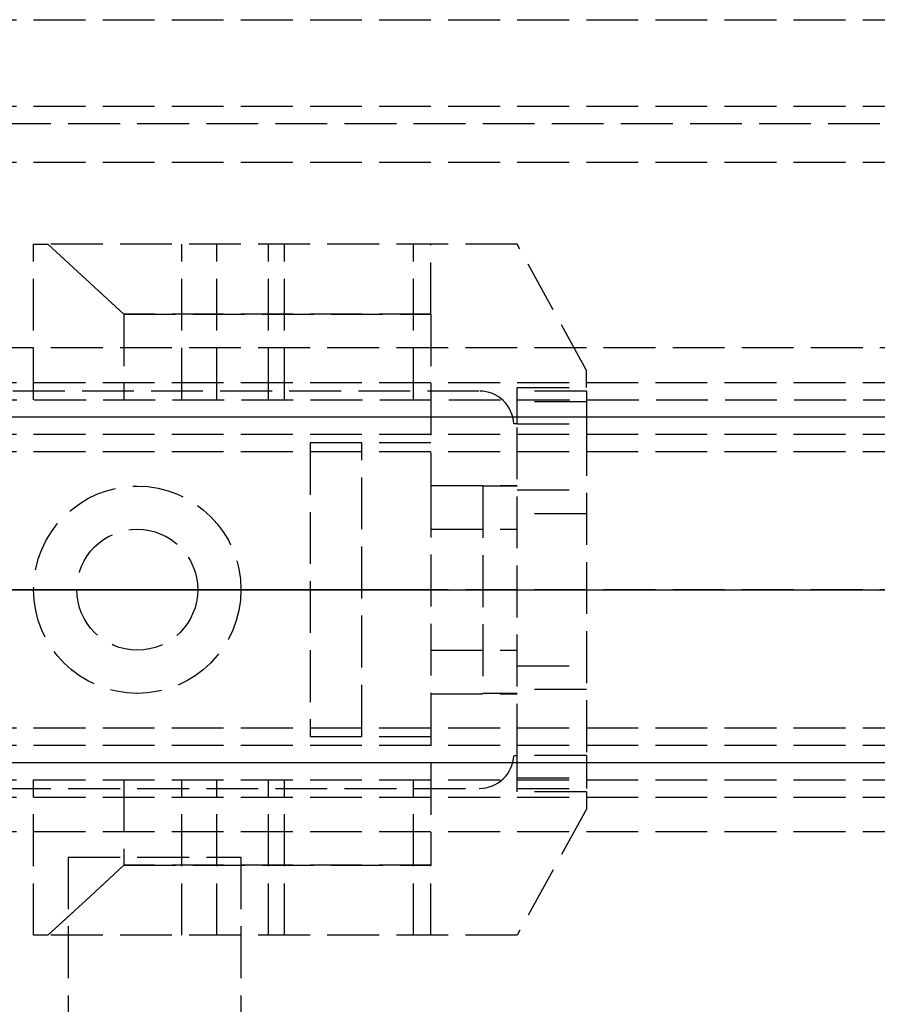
# Model space of a CAD drawing. Header units: millimetres. Extents: x 0 to 2080, y -94 to 94.
# Tile 5 of 13: x 16 to 40, y -12 to 16. Entities that reach past the tile are written whole.
import ezdxf

# ---------------------------------------------------------------- set-up
doc = ezdxf.new("R2010")
doc.units = ezdxf.units.MM
doc.header["$LTSCALE"] = 10
doc.linetypes.add('ALLCAD_Strich', pattern=[0.2, 0.15, -0.05])
doc.layers.add('BESCH_KONT_sich_schn_ansi_2d', color=40, linetype='Continuous')
doc.layers.add('BESCH_KONT_sich_schn_grun_2d', color=10, linetype='Continuous')

msp = doc.modelspace()

# ---------------------------------------------------------------- linework, layer by layer
at = {"layer": 'BESCH_KONT_sich_schn_ansi_2d', "linetype": 'ALLCAD_Strich'}
for p, q in [((0, 0, 2368), (2080, 0, 2368)), ((2080, 0, 2418), (0, 0, 2418)), ((0, 0, 2321.5), (980, 0, 2321.5)), ((2050, 0, 2361.5), (0, 0, 2361.5)), ((2050, 0, 2362), (0, 0, 2362)), ((0, 0, 2359), (2050, 0, 2359)), ((0, 0, 2359.5), (2050, 0, 2359.5)), ((0, 0, 2353), (2050, 0, 2353)), ((0, 0, 2324), (2050, 0, 2324)), ((2050, 0, 2325.5), (0, 0, 2325.5)), ((0, 0, 2352.5), (2050, 0, 2352.5)), ((0, 0, 2326.5), (2050, 0, 2326.5)), ((0, 0, 2322), (2050, 0, 2322)), ((0, 0, 2355), (2050, 0, 2355)), ((0, 0, 2350.5), (2050, 0, 2350.5)), ((0, 0, 2350), (2050, 0, 2350)), ((978, 0, 9), (2, 0, 9)), ((7, 0, 2285), (157, 0, 2285)), ((7, 0, 2317), (157, 0, 2317)), ((7, 0, 2294), (157, 0, 2294)), ((7, 0, 2294), (157, 0, 2294)), ((22, 0, 2348), (16, 0, 2348)), ((22, 0, 2347.5), (16, 0, 2347.5)), ((16, 0, 2347.5), (16, 0, 2348)), ((17.25, 0, 2349), (16, 0, 2348)), ((16, 0, 2343.024), (16, 0, 2341.556)), ((16.413, 0, 2343.4), (16, 0, 2343.024)), ((16, 0, 2336.576), (16.413, 0, 2336.2)), ((16, 0, 2338.044), (16, 0, 2336.576)), ((16, 0, 2341.556), (20.287, 0, 2340.587)), ((20.287, 0, 2339.013), (16, 0, 2338.044)), ((18.611, 0, 2345.4), (16.413, 0, 2343.4)), ((30, 0, 2343.4), (16.413, 0, 2343.4)), ((16.413, 0, 2336.2), (18.611, 0, 2334.2)), ((16.413, 0, 2336.2), (30, 0, 2336.2)), ((20.75, 0, 2349), (17.25, 0, 2349)), ((17.25, 0, 2349), (17.25, 0, 2352.5)), ((17.25, 0, 2352.5), (17.25, 0, 2350.5)), ((27.5, 0, 2345.4), (18.611, 0, 2345.4)), ((18.611, 0, 2334.2), (27.5, 0, 2334.2)), ((20.75, 0, 2349), (22, 0, 2348)), ((20.75, 0, 2349), (20.75, 0, 2352.5)), ((20.75, 0, 2352.5), (20.75, 0, 2350.5)), ((21.304, 0, 2340.717), (22.803, 0, 2341.489)), ((22.803, 0, 2338.111), (21.304, 0, 2338.883)), ((22, 0, 2347.5), (22, 0, 2348)), ((23.261, 0, 2341.6), (27, 0, 2341.6)), ((27, 0, 2338), (23.261, 0, 2338)), ((24, 0, 2343.4), (24, 0, 2336.2)), ((24, 0, 2336.2), (25.5, 0, 2336.2)), ((25.5, 0, 2342.1), (27.5, 0, 2342.1)), ((25.5, 0, 2336.2), (25.5, 0, 2342.1)), ((27.5, 0, 2350.3), (30, 0, 2350.3)), ((27.5, 0, 2350.3), (27.5, 0, 2345.4)), ((27.5, 0, 2345.4), (27.5, 0, 2341.1)), ((30, 0, 2329.3), (27.5, 0, 2329.3)), ((27.5, 0, 2334.2), (27.5, 0, 2329.3)), ((27.5, 0, 2338.5), (27.5, 0, 2334.2)), ((27.5, 0, 2341.1), (27.5, 0, 2338.5)), ((27.5, 0, 2335.05), (30, 0, 2335.05)), ((27.5, 0, 2331.55), (30, 0, 2331.55)), ((27.5, 0, 2348.05), (30, 0, 2348.05)), ((27.5, 0, 2344.55), (30, 0, 2344.55)), ((28.901, 0, 2352.5), (28.901, 0, 2350.5)), ((29, 0, 2336.5), (29, 0, 2333.5)), ((29, 0, 2333.5), (29, 0, 2330.5)), ((30, 0, 2330.5), (29, 0, 2330.5)), ((30, 0, 2336.5), (29, 0, 2336.5)), ((29, 0, 2349.5), (29, 0, 2346.5)), ((29, 0, 2346.5), (29, 0, 2343.5)), ((30, 0, 2343.5), (29, 0, 2343.5)), ((30, 0, 2349.5), (29, 0, 2349.5)), ((29.9, 0, 2350.5), (29.9, 0, 2352.5)), ((30, 0, 2350.498), (29.995, 0, 2350.498)), ((30, 0, 2350.5), (29.995, 0, 2350.5)), ((30, 0, 2350.498), (29.995, 0, 2350.498)), ((30, 0, 2350.497), (29.995, 0, 2350.497)), ((30, 0, 2350.495), (29.995, 0, 2350.495)), ((30, 0, 2350.492), (29.995, 0, 2350.492)), ((30, 0, 2350.496), (29.995, 0, 2350.496)), ((30, 0, 2350.497), (29.995, 0, 2350.497)), ((30, 0, 2350.497), (29.995, 0, 2350.497)), ((30, 0, 2350.498), (29.995, 0, 2350.498)), ((30, 0, 2350.493), (29.995, 0, 2350.493)), ((30, 0, 2350.495), (29.995, 0, 2350.495)), ((29.995, 0, 2350.495), (29.995, 0, 2350.492)), ((30, 0, 2350.492), (29.995, 0, 2350.492)), ((30, 0, 2350.497), (29.995, 0, 2350.497)), ((29.995, 0, 2350.495), (29.995, 0, 2350.497)), ((29.995, 0, 2350.5), (29.995, 0, 2350.497)), ((32, 0, 2347.006), (30, 0, 2343.4)), ((32, 0, 2347.5), (30, 0, 2347.5)), ((30, 0, 2347.5), (30, 0, 2348.537)), ((30, 0, 2332.1), (32, 0, 2332.1)), ((30, 0, 2347.5), (30, 0, 2343.4)), ((30, 0, 2336.2), (30, 0, 2332.1)), ((30, 0, 2329.3), (30, 0, 2332.1)), ((30, 0, 2343.4), (30, 0, 2336.2)), ((30, 0, 2336.2), (32, 0, 2332.594)), ((30, 0, 2329.1), (30, 0, 2329.3)), ((30, 0, 2350.5), (30, 0, 2348.537)), ((30, 0, 2331.804), (32, 0, 2331.804)), ((32, 0, 2329.376), (30, 0, 2329.376)), ((30, 0, 2329.1), (32, 0, 2329.1)), ((32, 0, 2332.529), (30, 0, 2332.529)), ((30, 0, 2346.501), (32, 0, 2346.501)), ((32, 0, 935), (32, 0, 1065)), ((32, 0, 2347.5), (32, 0, 2347.006)), ((32, 0, 2332.594), (32, 0, 2347.006)), ((32, 0, 2332.594), (32, 0, 2332.1)), ((32, 0, 2331.804), (32, 0, 2329.376)), ((32, 0, 2329.376), (32, 0, 2329.1)), ((32, 0, 2332.1), (32, 0, 2331.804)), ((32, 0, 2350.5), (32, 0, 2347.5))]:
    msp.add_line(p, q, dxfattribs=at)
at = {"layer": 'BESCH_KONT_sich_schn_ansi_2d', "linetype": 'ALLCAD_Strich', "extrusion": (0, 1, 0)}
msp.add_circle((-19.5, 2308), 2.5, dxfattribs=at)
at = {"layer": 'BESCH_KONT_sich_schn_ansi_2d', "linetype": 'ALLCAD_Strich', "extrusion": (0, -1, 0)}
for centre, start, end in [((20.617, 2342.05), 257.2662, 297.2662), ((20.617, 2337.55), 62.7338, 102.7338)]:
    msp.add_arc(centre, 1.5, start, end, dxfattribs=at)
at = {"layer": 'BESCH_KONT_sich_schn_ansi_2d', "linetype": 'ALLCAD_Strich', "extrusion": (0, 1, 0)}
for centre, radius, start, end in [((-23.261, 2340.6), 1, 62.7338, 90), ((-23.261, 2339), 1, 270, 297.2662), ((-27, 2341.1), 0.5, 90, 180), ((-27, 2338.5), 0.5, 180, 270), ((-30, 2350.5), 2, 90, 180), ((-42, 935), 10, 270, 0), ((-42, 1065), 10, 0, 90)]:
    msp.add_arc(centre, radius, start, end, dxfattribs=at)
at = {"layer": 'BESCH_KONT_sich_schn_grun_2d', "linetype": 'ALLCAD_Strich'}
for p, q in [((0, 16.5), (2050, 16.5)), ((0, 14), (2050, 14)), ((7, 13.5), (157, 13.5)), ((0, 12.375), (2050, 12.375)), ((16, 5.5), (16, 10)), ((16, 10), (16.413, 10)), ((16.413, 10), (18.611, 7.976)), ((18.611, 7.976), (16.413, 10)), ((30, 10), (16.413, 10)), ((20.287, 5.5), (20.287, 10)), ((21.304, 5.5), (21.304, 10)), ((22.803, 5.5), (22.803, 10)), ((23.261, 5.5), (23.261, 10)), ((27, 5.5), (27, 10)), ((27.5, 7.976), (27.5, 10)), ((32, 6.35), (30, 10)), ((27.5, 7.976), (18.611, 7.976)), ((18.611, 7.976), (18.611, 5.5)), ((18.611, 7.976), (27.5, 7.976)), ((27.5, 7.976), (27.5, 3.016)), ((2050, 7), (0, 7)), ((32, 5.85), (32, 6.35)), ((0, 6), (174, 6)), ((28.901, 5.75), (1, 5.75)), ((30, 4.8), (30, 5.85)), ((30, 5.85), (32, 5.85)), ((32, 5.75), (30, 5.75)), ((32, 5.75), (32, 4.8)), ((0.017, 5.5), (2050, 5.5)), ((32, 5.44), (30, 5.44)), ((2, 5), (1022, 5)), ((7, 5), (157, 5)), ((30, 4.8), (29.9, 4.8)), ((30, 4.8), (32, 4.8)), ((30, -4.8), (30, 4.8)), ((32, 4.8), (32, -4.8)), ((0, 4.5), (2050, 4.5)), ((0, 4), (2050, 4)), ((27.5, 4.25), (24, 4.25)), ((24, 4.25), (24, -4.25)), ((25.5, -4.25), (25.5, 4.25)), ((27.5, 3.016), (30, 3.016)), ((27.5, 3.016), (27.5, -3.016)), ((29, 3), (29, -3)), ((30, 3), (29, 3)), ((30, 2.89), (32, 2.89)), ((32, 2.2), (30, 2.2)), ((27.5, 1.75), (30, 1.75)), ((29.995, 0.002), (29.995, 0.005)), ((30, 0.005), (29.995, 0.005)), ((30, 0.003), (29.995, 0.003)), ((29.995, 0.002), (29.995, 0.001)), ((30, 0.002), (29.995, 0.002)), ((29.995, 0.002), (30, 0.002)), ((30, 0.001), (29.995, 0.001)), ((30, 0.001), (29.995, 0.001)), ((29.995, 0.001), (29.995, -0.001)), ((30, 0), (29.995, 0)), ((30, -0.001), (29.995, -0.001)), ((30, -0.002), (29.995, -0.002)), ((29.995, -0.006), (29.995, -0.002)), ((29.995, -0.004), (30, -0.004)), ((30, -0.004), (29.995, -0.004)), ((30, -0.006), (29.995, -0.006)), ((29.995, -0.006), (29.995, -0.008)), ((30, -0.006), (29.995, -0.006)), ((30, -0.007), (29.995, -0.007)), ((30, -0.008), (29.995, -0.008)), ((29.995, -0.012), (29.995, -0.009)), ((30, -0.009), (29.995, -0.009)), ((30, -0.011), (29.995, -0.011)), ((29.995, -0.012), (30, -0.012)), ((29.995, -0.012), (29.995, -0.012)), ((30, -0.012), (29.995, -0.012)), ((30, -0.012), (29.995, -0.012)), ((29.995, -0.012), (29.995, -0.015)), ((30, -0.012), (29.995, -0.012)), ((30, -0.013), (29.995, -0.013)), ((30, -0.015), (29.995, -0.015)), ((27.5, -1.75), (30, -1.75)), ((30, -2.2), (32, -2.2)), ((27.5, -3.016), (30, -3.016)), ((27.5, -3.016), (27.5, -7.976)), ((30, -3), (29, -3)), ((32, -2.89), (30, -2.89)), ((0, -4), (2050, -4)), ((24, -4.25), (27.5, -4.25)), ((0, -4.5), (2050, -4.5)), ((29.9, -4.8), (30, -4.8)), ((30, -5.85), (30, -4.8)), ((32, -4.8), (30, -4.8)), ((32, -4.8), (32, -5.75)), ((2, -5), (1022, -5)), ((7, -5), (157, -5)), ((0, -5.5), (2050, -5.5)), ((16, -10), (16, -5.5)), ((18.611, -5.5), (18.611, -7.976)), ((20.287, -10), (20.287, -5.5)), ((21.304, -10), (21.304, -5.5)), ((22.803, -10), (22.803, -5.5)), ((23.261, -10), (23.261, -5.5)), ((27, -10), (27, -5.5)), ((30, -5.44), (32, -5.44)), ((1, -5.75), (28.901, -5.75)), ((30, -5.75), (32, -5.75)), ((32, -5.85), (30, -5.85)), ((32, -5.85), (32, -6.35)), ((0, -6), (174, -6)), ((32, -6.35), (30, -10)), ((0, -7), (2050, -7)), ((18.611, -7.976), (16.413, -10)), ((16.413, -10), (18.611, -7.976)), ((17, -7.742), (22, -7.742)), ((17, -7.742), (17, -13.5)), ((27.5, -7.976), (18.611, -7.976)), ((18.611, -7.976), (27.5, -7.976)), ((22, -7.742), (22, -13.5)), ((27.5, -10), (27.5, -7.976)), ((16.413, -10), (16, -10)), ((30, -10), (16.413, -10))]:
    msp.add_line(p, q, dxfattribs=at)
for radius in [3, 1.75, 1.75]:
    msp.add_circle((19, 0), radius, dxfattribs=at)
for centre, start, end in [((28.901, 4.75), 2.866, 90), ((28.901, -4.75), 270, 357.134)]:
    msp.add_arc(centre, 1, start, end, dxfattribs=at)

doc.saveas('drawing.dxf')
